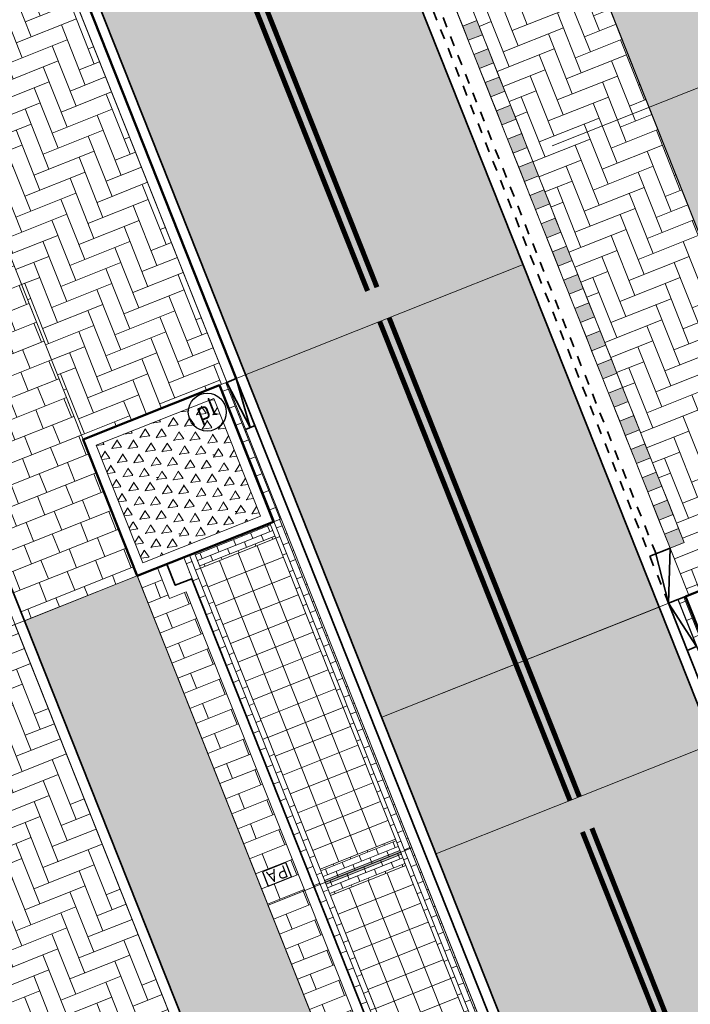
# Model space of a CAD drawing. Header units: metres. Extents: x 196674 to 197628, y 355499 to 356232.
# Tile 159 of 209: x 196775 to 196788, y 356041 to 356061. Entities that reach past the tile are written whole.
import ezdxf
from ezdxf.enums import TextEntityAlignment as Align

# ---------------------------------------------------------------- set-up
doc = ezdxf.new("R2010")
doc.units = ezdxf.units.M
doc.set_wipeout_variables(frame=1)
doc.linetypes.add('VH-BUSHALTEBAND-SO', pattern=[4, 2, -2])
doc.linetypes.add('VW-11_STREEP', pattern=[2, 1, -1])
doc.layers.get('0').update_dxf_attribs({"lineweight": 25})
doc.layers.get('Defpoints').update_dxf_attribs({"color": 231, "lineweight": 18})
for name, color, linetype, lineweight in [('N-WE-IE-MEUBILAIR-S-200', 7, 'Continuous', 25), ('N-WE-IE-MEUBILAIR_WEGMEUBILAIR_PARKEERAUTOMAAT-S-200', 7, 'Continuous', 25), ('N-WE-VH-KANTOPSLUITING_ACHTERKANTBAND-G', 50, 'Continuous', 18), ('N-WE-VH-MATERIAALGRENS-G', 7, 'Continuous', 13), ('N-WE-VH-OPENVERHARDING_TEGEL_400x400_PARKEERVAKKEN-A', 252, 'Continuous', 5)]:
    doc.layers.add(name, color=color, linetype=linetype, lineweight=lineweight)
for name, color, linetype, lineweight, true_color in [('N-WE-MARKERING_BUSHALTE_ZWART-WIT-S', 7, 'Continuous', 18, 0xffffff), ('N-WE-VH-GESLOTENVERHARDING_ASFALT_RIJBAAN-V', 7, 'Continuous', 5, 0xd6d6d6), ('N-WE-VH-GOOT-TEGEL_200x200-G', 7, 'Continuous', 35, 0x00a5a5), ('N-WE-VH-HALFVERHARDING_GEBONDEN_SPLIT-A', 7, 'Continuous', 5, 0xaab7a9), ('N-WE-VH-KANTOPSLUITING_BUSHALTEBAND-G', 30, 'VH-BUSHALTEBAND-SO', 35, 0xff7f00), ('N-WE-VH-KANTOPSLUITING_GELEIDEBAND_50 200-G', 1, 'Continuous', 35, 0xff0000), ('N-WE-VH-KANTOPSLUITING_OPSLUITBAND_200X250-G', 7, 'Continuous', 50, 0x0029a5), ('N-WE-VH-KANTOPSLUITING_VERLAGINGSBAND_GELEIDEBAND_50 200-G', 1, 'Continuous', 35, 0xff0000), ('N-WE-VH-KANTOPSLUITING_VERLOOPBAND_BUSHALTEBAND_TROTTOIRBAND_180 200-G', 30, 'VH-BUSHALTEBAND-SO', 35, 0xff7f00), ('N-WE-VH-KANTOPSLUITING_VERLOOPBAND_GELEIDEBAND_50 200_TROTTOIRBAND_180 200-G', 1, 'Continuous', 35, 0xff0000), ('N-WE-VH-OPENVERHARDING_STRAATBAKSTEEN_PARKEERVAK-V', 7, 'Continuous', 5, 0xffffff), ('N-WE-VH-OPENVERHARDING_STRAATBAKSTEEN_ROOD_ELLEBOOG_LINGE-A', 7, 'Continuous', 5, 0xdaaea0), ('N-WE-VH-OPENVERHARDING_STRAATBAKSTEEN_ROOD_ELLEBOOG_LINGE-INRITTEN-TUSSEN-RIJBAAN-FIETSPAD-A', 7, 'Continuous', 5, 0xdaaea0), ('N-WE-VH-OPENVERHARDING_STRAATBAKSTEEN_ROOD_HALFSTEENS-LINGE-A', 7, 'Continuous', 5, 0xdaaea0), ('N-WE-VH-OPENVERHARDING_STRAATBAKSTEEN_ROOD_STREKKEN-LINGE-A', 7, 'Continuous', 5, 0xdaaea0), ('N-WE-VH-OPENVERHARDING_TEGEL_200x300_FIETSPAD_ROOD-A', 7, 'Continuous', 5, 0xe04d68), ('N-WE-VW-MARKERING_LANGS_STREEP_11_010-G', 7, 'VW-11_STREEP', 13, 0xffffff), ('N-WE-VW-MARKERING_LANGS_STREEP_DOORGETROKKEN_010-G', 7, 'Continuous', 13, 0xffffff)]:
    doc.layers.add(name, color=color, linetype=linetype, lineweight=lineweight, true_color=true_color)
doc.layers.add('N-WE-VH-HULPLIJN-G', color=40, linetype='Continuous', lineweight=5, plot=False)
doc.styles.add('NLCS-ISO', font='NLCS-ISO.ttf')
pattern_1 = [(21.67232329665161, (0, 0), (-0.1477191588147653, 0.3717244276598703), []), (111.6723232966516, (0, 0), (-0.5575866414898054, -0.2215787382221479), [0.4, -0.4]), (111.6723232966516, (0.3717244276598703, 0.1477191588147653), (-0.5575866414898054, -0.2215787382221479), [-0.4, 0.4])]

# ---------------------------------------------------------------- blocks, each defined once
blk = doc.blocks.new('Boomplantvak 2900x2900')
at = {"layer": 'N-WE-VH-HALFVERHARDING_GEBONDEN_SPLIT-A'}
h = blk.add_hatch(dxfattribs=at)
h.set_pattern_fill('AVH-GRAVEL-SO', color=251, scale=0.3, pattern_type=2)
h.set_pattern_definition([(255.963757, (0.768, 1.164), (1.562108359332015e-08, -1.200000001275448), [0.197909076, -4.74981768]), (127.568592, (0.888, 1.008), (-8.399999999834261, 10.80000000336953), [0.196814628, -19.484648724]), (12.094757, (0.72, 0.972), (10.79999999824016, 2.399999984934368), [0.171813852, -17.00957142]), (255.963757, (1.068, 1.164), (1.562108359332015e-08, -1.200000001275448), [0.197909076, -4.74981768]), (127.568592, (1.188, 1.008), (-8.399999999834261, 10.80000000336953), [0.196814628, -19.484648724]), (12.094757, (1.02, 0.972), (10.79999999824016, 2.399999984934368), [0.171813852, -17.00957142]), (12.094757, (0.42, 0.972), (10.79999999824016, 2.399999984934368), [0.171813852, -17.00957142]), (127.568592, (0.588, 1.008), (-8.399999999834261, 10.80000000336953), [0.196814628, -19.484648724]), (255.963757, (0.468, 1.164), (1.562108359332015e-08, -1.200000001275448), [0.197909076, -4.74981768]), (255.963757, (0.168, 1.164), (1.562108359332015e-08, -1.200000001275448), [0.197909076, -4.74981768]), (127.568592, (0.288, 1.008), (-8.399999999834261, 10.80000000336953), [0.196814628, -19.484648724]), (12.094757, (0.12, 0.972), (10.79999999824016, 2.399999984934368), [0.171813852, -17.00957142]), (12.094757, (0, 0.672), (10.79999999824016, 2.399999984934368), [0.171813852, -17.00957142]), (127.568592, (0.168, 0.708), (-8.399999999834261, 10.80000000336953), [0.196814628, -19.484648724]), (255.963757, (0.048, 0.864), (1.562108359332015e-08, -1.200000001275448), [0.197909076, -4.74981768]), (255.963757, (0.348, 0.864), (1.562108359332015e-08, -1.200000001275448), [0.197909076, -4.74981768]), (127.568592, (0.468, 0.708), (-8.399999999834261, 10.80000000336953), [0.196814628, -19.484648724]), (12.094757, (0.3, 0.672), (10.79999999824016, 2.399999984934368), [0.171813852, -17.00957142]), (12.094757, (0.8999999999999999, 0.672), (10.79999999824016, 2.399999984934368), [0.171813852, -17.00957142]), (127.568592, (1.068, 0.708), (-8.399999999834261, 10.80000000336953), [0.196814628, -19.484648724]), (255.963757, (0.948, 0.864), (1.562108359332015e-08, -1.200000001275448), [0.197909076, -4.74981768]), (12.094757, (0.6, 0.672), (10.79999999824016, 2.399999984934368), [0.171813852, -17.00957142]), (127.568592, (0.768, 0.708), (-8.399999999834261, 10.80000000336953), [0.196814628, -19.484648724]), (255.963757, (0.648, 0.864), (1.562108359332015e-08, -1.200000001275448), [0.197909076, -4.74981768]), (12.094757, (0.12, 0.372), (10.79999999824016, 2.399999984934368), [0.171813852, -17.00957142]), (127.568592, (0.288, 0.408), (-8.399999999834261, 10.80000000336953), [0.196814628, -19.484648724]), (255.963757, (0.168, 0.564), (1.562108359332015e-08, -1.200000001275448), [0.197909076, -4.74981768]), (255.963757, (0.468, 0.564), (1.562108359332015e-08, -1.200000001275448), [0.197909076, -4.74981768]), (127.568592, (0.588, 0.408), (-8.399999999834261, 10.80000000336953), [0.196814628, -19.484648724]), (12.094757, (0.42, 0.372), (10.79999999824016, 2.399999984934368), [0.171813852, -17.00957142]), (12.094757, (1.02, 0.372), (10.79999999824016, 2.399999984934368), [0.171813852, -17.00957142]), (127.568592, (1.188, 0.408), (-8.399999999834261, 10.80000000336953), [0.196814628, -19.484648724]), (255.963757, (1.068, 0.564), (1.562108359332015e-08, -1.200000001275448), [0.197909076, -4.74981768]), (12.094757, (0.72, 0.372), (10.79999999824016, 2.399999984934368), [0.171813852, -17.00957142]), (127.568592, (0.888, 0.408), (-8.399999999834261, 10.80000000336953), [0.196814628, -19.484648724]), (255.963757, (0.768, 0.564), (1.562108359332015e-08, -1.200000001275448), [0.197909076, -4.74981768]), (255.963757, (0.648, 0.264), (1.562108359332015e-08, -1.200000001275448), [0.197909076, -4.74981768]), (127.568592, (0.768, 0.108), (-8.399999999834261, 10.80000000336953), [0.196814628, -19.484648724]), (12.094757, (0.6, 0.072), (10.79999999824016, 2.399999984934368), [0.171813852, -17.00957142]), (255.963757, (0.948, 0.264), (1.562108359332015e-08, -1.200000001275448), [0.197909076, -4.74981768]), (127.568592, (1.068, 0.108), (-8.399999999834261, 10.80000000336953), [0.196814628, -19.484648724]), (12.094757, (0.8999999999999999, 0.072), (10.79999999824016, 2.399999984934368), [0.171813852, -17.00957142]), (12.094757, (0.3, 0.072), (10.79999999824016, 2.399999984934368), [0.171813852, -17.00957142]), (127.568592, (0.468, 0.108), (-8.399999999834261, 10.80000000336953), [0.196814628, -19.484648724]), (255.963757, (0.348, 0.264), (1.562108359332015e-08, -1.200000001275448), [0.197909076, -4.74981768]), (255.963757, (0.048, 0.264), (1.562108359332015e-08, -1.200000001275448), [0.197909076, -4.74981768]), (127.568592, (0.168, 0.108), (-8.399999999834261, 10.80000000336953), [0.196814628, -19.484648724]), (12.094757, (0, 0.072), (10.79999999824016, 2.399999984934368), [0.171813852, -17.00957142]), (63.434949, (0.31199946, 1.139999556), (-1.073312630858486, 0.536656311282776), [5.039999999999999e-07, -1.199999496]), (0, (0.216, 1.14), (0, 1.2), [0, -1.2]), (63.434949, (0.31199946, 1.139999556), (-1.073312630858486, 0.536656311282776), [5.039999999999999e-07, -1.199999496]), (0, (0.216, 1.14), (0, 1.2), [0, -1.2])])
h.paths.add_polyline_path([(0.2000000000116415, -0.2000000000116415), (2.699999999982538, -0.2000000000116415), (2.699999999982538, -2.700000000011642), (0.2000000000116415, -2.700000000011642)])
at = {"layer": 'N-WE-VH-OPENVERHARDING_STRAATBAKSTEEN_ROOD_STREKKEN-LINGE-A', "true_color": 0xb05e45}
h = blk.add_hatch(dxfattribs=at)
h.set_pattern_fill('AVH-BSS_LINGEFORMAAT_HALFST', color=25, scale=1.5, angle=90, pattern_type=2)
h.set_pattern_definition([(90, (-1.469576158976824e-17, -2.980000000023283), (-0.18, 0.36), [0.12, -0.12]), (180, (-1.469576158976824e-17, -2.980000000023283), (-1.469576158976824e-17, -0.12), [])])
h.paths.add_polyline_path([(2.899999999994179, -3.060000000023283), (2.899999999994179, -2.900000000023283), (0, -2.900000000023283), (0, -3.060000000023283)])
at = {"layer": 'N-WE-VH-KANTOPSLUITING_ACHTERKANTBAND-G', "ltscale": 0.2, "flags": 128}
blk.add_lwpolyline([(0.2000000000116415, -0.2000000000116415), (2.699999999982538, -0.2000000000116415), (2.699999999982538, -2.700000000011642), (0.2000000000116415, -2.700000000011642)], close=True, dxfattribs=at)
at = {"layer": 'N-WE-VH-KANTOPSLUITING_OPSLUITBAND_200X250-G', "ltscale": 0.1, "flags": 128}
blk.add_lwpolyline([(0, 0), (2.899999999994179, 0), (2.899999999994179, -2.900000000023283), (0, -2.900000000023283)], close=True, dxfattribs=at)
at = {"layer": 'N-WE-VH-MATERIAALGRENS-G', "ltscale": 0.2, "flags": 128}
blk.add_lwpolyline([(2.899999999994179, -2.900000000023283), (2.899999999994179, -3.060000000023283), (-2.939152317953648e-17, -3.060000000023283), (0, -2.900000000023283)], dxfattribs=at)
blk = doc.blocks.new('*U121')
h = blk.add_hatch(color=253)
h.dxf.hatch_style = 1
h.paths.add_polyline_path([(0.1107892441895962, -0.278793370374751), (0.2215784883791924, -0.5575867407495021), (0.5003718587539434, -0.4467974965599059), (0.3895826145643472, -0.1680041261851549)])
h = blk.add_hatch(color=253)
h.dxf.hatch_style = 1
h.paths.add_polyline_path([(0.3323677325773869, -0.8363801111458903), (0.4431569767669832, -1.115173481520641), (0.7219503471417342, -1.004384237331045), (0.611161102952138, -0.725590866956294)])
h = blk.add_hatch(color=253)
h.dxf.hatch_style = 1
h.paths.add_polyline_path([(0.5539462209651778, -1.39396685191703), (0.6647354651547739, -1.672760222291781), (0.943528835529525, -1.561970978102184), (0.8327395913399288, -1.283177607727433)])
h = blk.add_hatch(color=253)
h.dxf.hatch_style = 1
h.paths.add_polyline_path([(0.7755247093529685, -1.951553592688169), (0.8863139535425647, -2.23034696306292), (1.165107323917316, -2.119557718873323), (1.05431807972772, -1.840764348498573)])
h = blk.add_hatch(color=253)
h.dxf.hatch_style = 1
h.paths.add_polyline_path([(0.9971031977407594, -2.509140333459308), (1.107892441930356, -2.787933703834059), (1.386685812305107, -2.677144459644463), (1.27589656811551, -2.398351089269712)])
h = blk.add_hatch(color=253)
h.dxf.hatch_style = 1
h.paths.add_polyline_path([(1.21868168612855, -3.066727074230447), (1.329470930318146, -3.345520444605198), (1.608264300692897, -3.234731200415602), (1.497475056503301, -2.955937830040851)])
h = blk.add_hatch(color=253)
h.dxf.hatch_style = 1
h.paths.add_polyline_path([(1.440260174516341, -3.624313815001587), (1.551049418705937, -3.903107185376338), (1.829842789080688, -3.792317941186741), (1.719053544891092, -3.51352457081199)])
h = blk.add_hatch(color=253)
h.dxf.hatch_style = 1
h.paths.add_polyline_path([(1.661838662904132, -4.181900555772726), (1.772627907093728, -4.460693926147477), (2.051421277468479, -4.349904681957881), (1.940632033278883, -4.07111131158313)])
h = blk.add_hatch(color=253)
h.dxf.hatch_style = 1
h.paths.add_polyline_path([(1.883417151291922, -4.739487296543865), (1.994206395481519, -5.018280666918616), (2.27299976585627, -4.90749142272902), (2.162210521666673, -4.628698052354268)])
h = blk.add_hatch(color=253)
h.dxf.hatch_style = 1
h.paths.add_polyline_path([(2.104995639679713, -5.297074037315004), (2.215784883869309, -5.575867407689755), (2.49457825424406, -5.465078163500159), (2.383789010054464, -5.186284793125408)])
h = blk.add_hatch(color=253)
h.dxf.hatch_style = 1
h.paths.add_polyline_path([(2.326574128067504, -5.854660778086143), (2.4373633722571, -6.133454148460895), (2.716156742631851, -6.022664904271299), (2.605367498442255, -5.743871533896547)])
h = blk.add_hatch(color=253)
h.dxf.hatch_style = 1
h.paths.add_polyline_path([(2.548152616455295, -6.412247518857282), (2.658941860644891, -6.691040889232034), (2.937735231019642, -6.580251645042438), (2.826945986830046, -6.301458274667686)])
h = blk.add_hatch(color=253)
h.dxf.hatch_style = 1
h.paths.add_polyline_path([(2.769731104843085, -6.969834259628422), (2.880520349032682, -7.248627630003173), (3.159313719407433, -7.137838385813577), (3.048524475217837, -6.859045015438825)])
h = blk.add_hatch(color=253)
h.dxf.hatch_style = 1
h.paths.add_polyline_path([(2.991309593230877, -7.527421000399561), (3.102098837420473, -7.806214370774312), (3.380892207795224, -7.695425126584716), (3.270102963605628, -7.416631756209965)])
h = blk.add_hatch(color=253)
h.dxf.hatch_style = 1
h.paths.add_polyline_path([(3.212888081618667, -8.0850077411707), (3.323677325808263, -8.363801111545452), (3.602470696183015, -8.253011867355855), (3.491681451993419, -7.974218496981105)])
h = blk.add_hatch(color=253)
h.dxf.hatch_style = 1
h.paths.add_polyline_path([(3.434466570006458, -8.64259448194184), (3.545255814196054, -8.92138785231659), (3.824049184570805, -8.810598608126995), (3.713259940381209, -8.531805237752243)])
h = blk.add_hatch(color=253)
h.dxf.hatch_style = 1
h.paths.add_polyline_path([(3.656045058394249, -9.20018122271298), (3.766834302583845, -9.47897459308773), (4.045627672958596, -9.368185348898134), (3.934838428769, -9.089391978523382)])
h = blk.add_hatch(color=253)
h.dxf.hatch_style = 1
h.paths.add_polyline_path([(3.877623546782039, -9.757767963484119), (3.988412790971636, -10.03656133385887), (4.267206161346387, -9.925772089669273), (4.156416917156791, -9.646978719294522)])
h = blk.add_hatch(color=253)
h.dxf.hatch_style = 1
h.paths.add_polyline_path([(4.099202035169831, -10.31535470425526), (4.209991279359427, -10.59414807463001), (4.488784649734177, -10.48335883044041), (4.377995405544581, -10.20456546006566)])
h = blk.add_hatch(color=253)
h.dxf.hatch_style = 1
h.paths.add_polyline_path([(4.320780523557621, -10.8729414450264), (4.431569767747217, -11.15173481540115), (4.710363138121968, -11.04094557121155), (4.599573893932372, -10.7621522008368)])
at = {"flags": 128}
for points in [[(0, 0), (0.278793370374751, 0.1107892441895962)], [(0.278793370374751, 0.1107892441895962), (0.3895826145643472, -0.1680041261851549), (0.1107892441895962, -0.278793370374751), (0, 0)], [(0.3895826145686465, -0.1680041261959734), (0.5003718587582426, -0.4467974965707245), (0.2215784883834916, -0.5575867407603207), (0.1107892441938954, -0.2787933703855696)], [(0.5003718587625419, -0.4467974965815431), (0.611161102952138, -0.725590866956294), (0.3323677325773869, -0.8363801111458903), (0.2215784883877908, -0.5575867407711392)], [(0.6111611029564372, -0.7255908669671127), (0.7219503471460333, -1.004384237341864), (0.4431569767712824, -1.11517348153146), (0.3323677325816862, -0.8363801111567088)], [(0.7219503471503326, -1.004384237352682), (0.8327395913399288, -1.283177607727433), (0.5539462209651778, -1.39396685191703), (0.4431569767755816, -1.115173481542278)], [(0.832739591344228, -1.283177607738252), (0.9435288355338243, -1.561970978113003), (0.6647354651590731, -1.672760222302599), (0.553946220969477, -1.393966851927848)], [(0.9435288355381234, -1.561970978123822), (1.05431807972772, -1.840764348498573), (0.7755247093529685, -1.951553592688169), (0.6647354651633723, -1.672760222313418)], [(1.054318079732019, -1.840764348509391), (1.165107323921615, -2.119557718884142), (0.886313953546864, -2.230346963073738), (0.7755247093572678, -1.951553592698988)], [(1.165107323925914, -2.119557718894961), (1.27589656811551, -2.398351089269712), (0.9971031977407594, -2.509140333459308), (0.8863139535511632, -2.230346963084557)], [(1.27589656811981, -2.39835108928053), (1.386685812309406, -2.677144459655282), (1.107892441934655, -2.787933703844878), (0.9971031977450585, -2.509140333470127)], [(1.386685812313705, -2.6771444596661), (1.497475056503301, -2.955937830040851), (1.21868168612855, -3.066727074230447), (1.107892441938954, -2.787933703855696)], [(1.4974750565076, -2.95593783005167), (1.608264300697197, -3.234731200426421), (1.329470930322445, -3.345520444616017), (1.218681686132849, -3.066727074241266)], [(1.608264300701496, -3.234731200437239), (1.719053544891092, -3.51352457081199), (1.440260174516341, -3.624313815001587), (1.329470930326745, -3.345520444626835)], [(1.719053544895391, -3.513524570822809), (1.829842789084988, -3.79231794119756), (1.551049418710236, -3.903107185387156), (1.44026017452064, -3.624313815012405)], [(1.829842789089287, -3.792317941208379), (1.940632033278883, -4.07111131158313), (1.661838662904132, -4.181900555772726), (1.551049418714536, -3.903107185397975)], [(1.940632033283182, -4.071111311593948), (2.051421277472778, -4.349904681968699), (1.772627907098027, -4.460693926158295), (1.661838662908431, -4.181900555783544)], [(2.051421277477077, -4.349904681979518), (2.162210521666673, -4.628698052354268), (1.883417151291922, -4.739487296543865), (1.772627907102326, -4.460693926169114)], [(2.162210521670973, -4.628698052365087), (2.272999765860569, -4.907491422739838), (1.994206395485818, -5.018280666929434), (1.883417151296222, -4.739487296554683)], [(2.272999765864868, -4.907491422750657), (2.383789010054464, -5.186284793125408), (2.104995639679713, -5.297074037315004), (1.994206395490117, -5.018280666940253)], [(2.383789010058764, -5.186284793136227), (2.49457825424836, -5.465078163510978), (2.215784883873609, -5.575867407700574), (2.104995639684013, -5.297074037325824)], [(2.494578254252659, -5.465078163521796), (2.605367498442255, -5.743871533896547), (2.326574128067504, -5.854660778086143), (2.215784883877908, -5.575867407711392)], [(2.605367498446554, -5.743871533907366), (2.716156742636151, -6.022664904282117), (2.437363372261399, -6.133454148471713), (2.326574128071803, -5.854660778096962)], [(2.71615674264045, -6.022664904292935), (2.826945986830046, -6.301458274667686), (2.548152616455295, -6.412247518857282), (2.437363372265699, -6.133454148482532)], [(2.826945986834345, -6.301458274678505), (2.937735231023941, -6.580251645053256), (2.65894186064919, -6.691040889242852), (2.548152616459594, -6.412247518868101)], [(2.937735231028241, -6.580251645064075), (3.048524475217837, -6.859045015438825), (2.769731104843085, -6.969834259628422), (2.658941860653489, -6.691040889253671)], [(3.048524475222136, -6.859045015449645), (3.159313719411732, -7.137838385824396), (2.880520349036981, -7.248627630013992), (2.769731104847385, -6.969834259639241)], [(3.159313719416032, -7.137838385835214), (3.270102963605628, -7.416631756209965), (2.991309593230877, -7.527421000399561), (2.880520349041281, -7.24862763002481)], [(3.270102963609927, -7.416631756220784), (3.380892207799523, -7.695425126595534), (3.102098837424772, -7.80621437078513), (2.991309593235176, -7.52742100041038)], [(3.380892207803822, -7.695425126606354), (3.491681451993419, -7.974218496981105), (3.212888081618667, -8.0850077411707), (3.102098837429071, -7.80621437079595)], [(3.491681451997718, -7.974218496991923), (3.602470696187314, -8.253011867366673), (3.323677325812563, -8.36380111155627), (3.212888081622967, -8.085007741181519)], [(3.602470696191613, -8.253011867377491), (3.713259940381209, -8.531805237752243), (3.434466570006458, -8.64259448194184), (3.323677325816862, -8.363801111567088)], [(3.713259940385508, -8.531805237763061), (3.824049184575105, -8.810598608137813), (3.545255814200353, -8.92138785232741), (3.434466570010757, -8.642594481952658)], [(3.824049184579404, -8.81059860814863), (3.934838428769, -9.089391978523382), (3.656045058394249, -9.20018122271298), (3.545255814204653, -8.921387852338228)], [(3.9348384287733, -9.089391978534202), (4.045627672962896, -9.368185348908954), (3.766834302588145, -9.47897459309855), (3.656045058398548, -9.2001812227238)], [(4.045627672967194, -9.36818534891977), (4.156416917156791, -9.646978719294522), (3.877623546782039, -9.757767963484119), (3.766834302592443, -9.478974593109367)], [(4.15641691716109, -9.64697871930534), (4.267206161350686, -9.925772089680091), (3.988412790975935, -10.03656133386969), (3.877623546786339, -9.757767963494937)], [(4.267206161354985, -9.92577208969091), (4.377995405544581, -10.20456546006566), (4.099202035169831, -10.31535470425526), (3.988412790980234, -10.03656133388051)], [(4.37799540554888, -10.20456546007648), (4.488784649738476, -10.48335883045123), (4.209991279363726, -10.59414807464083), (4.099202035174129, -10.31535470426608)], [(4.488784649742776, -10.48335883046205), (4.599573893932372, -10.7621522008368), (4.320780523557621, -10.8729414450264), (4.209991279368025, -10.59414807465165)], [(4.599573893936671, -10.76215220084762), (4.710363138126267, -11.04094557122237), (4.431569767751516, -11.15173481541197), (4.32078052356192, -10.87294144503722)]]:
    blk.add_lwpolyline(points, dxfattribs=at)
blk = doc.blocks.new('Verloopband')
at = {"flags": 128}
blk.add_lwpolyline([(-0.2763672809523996, 0.9662406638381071), (0, 0), (-0.4622285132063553, 0.8923814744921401)], close=True, dxfattribs=at)
blk = doc.blocks.new('SIE-WEG_PARKEERAUTOMAAT-SO')
blk.add_wipeout([(-0.25, 0.15000000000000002), (0.25, 0.15000000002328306), (0.25, -0.15000000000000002), (-0.25, -0.15000000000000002)])
at = {"flags": 128}
blk.add_lwpolyline([(-0.25, -0.15), (0.25, -0.15), (0.25, 0.15), (-0.25, 0.15)], close=True, dxfattribs=at)
at = {"style": 'NLCS-ISO'}
blk.add_text('PA', height=0.25, dxfattribs=at).set_placement((0, 0), align=Align.MIDDLE_CENTER)
blk = doc.blocks.new('SIE-MEUBILAIR_PAAL_POLLER-SO')
blk.add_circle((0, 0), 0.75)
at = {"style": 'NLCS-ISO'}
blk.add_text('pl', height=0.75, dxfattribs=at).set_placement((5.684341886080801e-14, 0.1291188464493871), align=Align.MIDDLE_CENTER)

msp = doc.modelspace()

# ---------------------------------------------------------------- hatches: boundary and pattern name
at = {"layer": 'N-WE-VH-GESLOTENVERHARDING_ASFALT_RIJBAAN-V'}
h = msp.add_hatch(color=256, dxfattribs=at)
h.dxf.hatch_style = 1
h.paths.add_polyline_path([(196768.8057407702, 356095.6758143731), (196763.3225944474, 356093.4968757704), (196781.906141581, 356046.73274255), (196787.3892659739, 356048.9116752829), (196782.2191011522, 356061.9220328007)])
h = msp.add_hatch(color=256, dxfattribs=at)
h.dxf.hatch_style = 1
h.paths.add_polyline_path([(196787.3892659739, 356048.9116752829), (196781.906141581, 356046.73274255), (196806.1984602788, 355985.602904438), (196807.591634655, 355982.0970833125), (196813.0747300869, 355984.2760045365)])
at = {"layer": 'N-WE-VH-OPENVERHARDING_STRAATBAKSTEEN_PARKEERVAK-V'}
h = msp.add_hatch(color=256, dxfattribs=at)
h.dxf.hatch_style = 1
h.paths.add_polyline_path([(196780.8062075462, 356043.4350819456), (196782.2931052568, 356044.0259585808), (196782.2635614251, 356044.1003034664), (196780.7766637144, 356043.5094268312)])
at = {"layer": 'N-WE-VH-OPENVERHARDING_STRAATBAKSTEEN_ROOD_ELLEBOOG_LINGE-A', "true_color": 0xb05e45}
h = msp.add_hatch(dxfattribs=at)
h.set_pattern_fill('AVH-ROO_BSS_LINGEFRMT_ELLEBOOG', color=25, scale=4, angle=201.6723232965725, pattern_type=2)
h.set_pattern_definition([(201.6723232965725, (196753.6511661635, 356089.3677123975), (-0.1792042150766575, -0.4155548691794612), [1.28, -0.64]), (111.6723232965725, (196754.0056921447, 356088.4755737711), (-0.1792042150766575, -0.4155548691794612), [1.28, -0.64])])
h.paths.add_polyline_path([(196785.4344746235, 356063.1997862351), (196782.8045672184, 356062.1546902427), (196783.1738647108, 356061.2253789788), (196783.4526580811, 356061.3361682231), (196787.8842278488, 356050.1844334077), (196787.6073279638, 356050.0743966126), (196787.9747319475, 356049.144332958), (196790.6046451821, 356050.189431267)])
h = msp.add_hatch(dxfattribs=at)
h.set_pattern_fill('AVH-ROO_BSS_LINGEFRMT_ELLEBOOG', color=25, scale=4, angle=21.67232329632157, pattern_type=2)
h.set_pattern_definition([(21.67232329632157, (196790.8081201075, 356004.5081832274), (0.1792042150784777, 0.4155548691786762), [1.28, -0.64]), (291.6723232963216, (196790.4535941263, 356005.4003218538), (0.1792042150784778, 0.4155548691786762), [1.28, -0.64])])
h.paths.add_polyline_path([(196774.6563820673, 356048.566713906), (196771.1315418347, 356047.1659815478), (196772.393, 356044.211), (196774.582, 356038.938), (196775.693, 356036.261), (196775.282, 356036.07), (196775.541, 356035.392), (196776.233, 356034.968), (196776.907, 356033.381), (196776.712, 356032.625), (196777.999, 356029.529), (196777.911, 356029.468), (196777.983, 356029.259), (196778.942, 356028.11), (196779.045, 356026.563), (196779.139, 356026.354), (196779.207, 356026.406), (196779.231, 356026.35), (196779.388, 356025.987), (196779.331, 356025.945), (196779.956, 356024.273), (196780.359, 356024.432), (196780.446, 356024.311), (196783.7703576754, 356025.6320628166)])
at = {"layer": 'N-WE-VH-OPENVERHARDING_STRAATBAKSTEEN_ROOD_ELLEBOOG_LINGE-INRITTEN-TUSSEN-RIJBAAN-FIETSPAD-A', "true_color": 0xb05e45}
h = msp.add_hatch(dxfattribs=at)
h.set_pattern_fill('AVH-ROO_BSS_LINGEFRMT_ELLEBOOG', color=25, scale=4, angle=21.67232329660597, pattern_type=2)
h.set_pattern_definition([(21.67232329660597, (0, 0), (0.179204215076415, 0.4155548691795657), [1.28, -0.6399999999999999]), (291.672323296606, (-0.3545259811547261, 0.892138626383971), (0.179204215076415, 0.4155548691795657), [1.28, -0.64])])
h.paths.add_polyline_path([(196775.2189460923, 356062.4774430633), (196773.1001168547, 356061.635443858), (196772.3752567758, 356061.3473850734), (196776.0016269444, 356052.2218905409), (196778.6967817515, 356053.2927885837), (196778.8453646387, 356053.3518267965)])
at = {"layer": 'N-WE-VH-OPENVERHARDING_STRAATBAKSTEEN_ROOD_HALFSTEENS-LINGE-A', "true_color": 0xb05e45}
h = msp.add_hatch(dxfattribs=at)
h.set_pattern_fill('AVH-BSS_LINGEFORMAAT_HALFST', color=25, scale=4, angle=-68.32767670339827, pattern_type=2)
h.set_pattern_definition([(291.6723232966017, (0, 0.9800000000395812), (0.8005952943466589, -0.714875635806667), [0.32, -0.32]), (21.67232329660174, (0, 0.9800000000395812), (-0.1181753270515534, 0.2973795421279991), [])])
h.paths.add_polyline_path([(196782.2427614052, 356036.51653347), (196782.9676240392, 356036.8045858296), (196780.3825387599, 356043.3097633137), (196779.6576761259, 356043.021710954)])
h.paths.add_polyline_path([(196777.7122524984, 356049.0815976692), (196777.4721946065, 356049.6856865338), (196777.0725908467, 356049.526888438), (196779.6576761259, 356043.0217109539), (196780.3825387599, 356043.3097633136), (196778.0375117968, 356049.2108516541)])
at = {"layer": 'N-WE-VH-OPENVERHARDING_STRAATBAKSTEEN_ROOD_STREKKEN-LINGE-A', "true_color": 0xb05e45}
h = msp.add_hatch(dxfattribs=at)
h.set_pattern_fill('AVH-BSS_LINGEFORMAAT_HALFST', color=25, scale=1.5, angle=21.67232329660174, pattern_type=2)
h.set_pattern_definition([(21.67232329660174, (0, 0.9800000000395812), (0.2680783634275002, 0.3002232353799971), [0.12, -0.12]), (111.6723232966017, (0, 0.9800000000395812), (-0.1115173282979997, -0.04431574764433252), [])])
h.paths.add_polyline_path([(196780.7914356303, 356043.4722543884), (196780.6880322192, 356043.7324614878), (196778.3245256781, 356049.6800523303), (196778.2063503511, 356049.9774318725), (196777.9833156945, 356049.8888003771), (196780.5684009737, 356043.3836228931)])
h.paths.add_polyline_path([(196783.3765209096, 356036.9670769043), (196783.2583455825, 356037.2644564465), (196780.8948390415, 356043.212047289), (196780.7914356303, 356043.4722543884), (196780.5684009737, 356043.3836228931), (196783.153486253, 356036.8784454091)])
h.paths.add_polyline_path([(196782.5013679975, 356044.1517625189), (196779.9162827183, 356050.656940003), (196779.6932480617, 356050.5683085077), (196779.8114233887, 356050.2709289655), (196782.1749299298, 356044.323338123), (196782.2783333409, 356044.0631310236)])
h.paths.add_polyline_path([(196785.0864532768, 356037.6465850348), (196782.5013679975, 356044.1517625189), (196782.2783333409, 356044.0631310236), (196782.3817367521, 356043.8029239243), (196784.7452432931, 356037.8553330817), (196784.8634186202, 356037.5579535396)])
h = msp.add_hatch(dxfattribs=at)
h.set_pattern_fill('AVH-BSS_LINGEFORMAAT_HALFST', color=25, scale=1.5, angle=-68.32767670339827, pattern_type=2)
h.set_pattern_definition([(291.6723232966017, (0, 1.220000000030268), (0.3002232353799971, -0.2680783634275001), [0.12, -0.12]), (21.67232329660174, (0, 1.220000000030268), (-0.04431574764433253, 0.1115173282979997), [])])
h.paths.add_polyline_path([(196779.8114233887, 356050.2709289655), (196779.6932480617, 356050.5683085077), (196778.2063503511, 356049.9774318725), (196778.3245256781, 356049.6800523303)])
h.paths.add_polyline_path([(196782.2783333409, 356044.0631310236), (196782.1749299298, 356044.323338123), (196780.6880322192, 356043.7324614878), (196780.7914356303, 356043.4722543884)])
h.paths.add_polyline_path([(196782.3817367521, 356043.8029239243), (196782.2783333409, 356044.0631310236), (196780.7914356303, 356043.4722543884), (196780.8948390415, 356043.212047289)])
h.paths.add_polyline_path([(196784.8634186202, 356037.5579535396), (196784.7452432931, 356037.8553330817), (196783.2583455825, 356037.2644564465), (196783.3765209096, 356036.9670769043)])
at = {"layer": 'N-WE-VH-OPENVERHARDING_TEGEL_200x300_FIETSPAD_ROOD-A'}
h = msp.add_hatch(dxfattribs=at)
h.set_pattern_fill('AVH-TEGEL_200X300_HALFST', color=256, scale=2, angle=21.67232329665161, pattern_type=2)
h.set_pattern_definition(pattern_1)
h.paths.add_polyline_path([(196774.7787369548, 356098.1376915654), (196771.9965484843, 356097.0153416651), (196790.6046451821, 356050.189431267), (196793.3925783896, 356051.2973249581), (196788.222407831, 356064.3076799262)])
h = msp.add_hatch(dxfattribs=at)
h.set_pattern_fill('AVH-TEGEL_200X300_HALFST', color=256, scale=2, angle=21.67232329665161, pattern_type=2)
h.set_pattern_definition(pattern_1)
h.paths.add_polyline_path([(196760.1810376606, 356092.0332430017), (196757.950691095, 356091.146928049), (196774.8422442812, 356048.6405734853), (196777.0725908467, 356049.526888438), (196776.0016269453, 356052.2218905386)])
h = msp.add_hatch(dxfattribs=at)
h.set_pattern_fill('AVH-TEGEL_200X300_HALFST', color=256, scale=2, angle=21.67232329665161, pattern_type=2)
h.set_pattern_definition(pattern_1)
h.paths.add_polyline_path([(196783.3137253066, 356033.8215313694), (196777.0725908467, 356049.526888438), (196774.8422442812, 356048.6405734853), (196800.7526614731, 355983.4389092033), (196802.9830439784, 355984.3251337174), (196789.5548597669, 356018.1161743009), (196788.4838958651, 356020.8111764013)])
at = {"layer": 'N-WE-VH-OPENVERHARDING_TEGEL_400x400_PARKEERVAKKEN-A'}
h = msp.add_hatch(dxfattribs=at)
h.set_pattern_fill('AVH-TEGEL_400X400_BLOK', color=256, angle=-158.3276767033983, pattern_type=2)
h.set_pattern_definition([(201.6723232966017, (196778.3245256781, 356049.6800523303), (0.1477191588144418, -0.3717244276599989), []), (291.6723232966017, (196778.3245256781, 356049.6800523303), (0.3717244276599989, 0.1477191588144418), [])])
h.paths.add_polyline_path([(196780.6880322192, 356043.7324614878), (196778.3245256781, 356049.6800523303), (196779.8114233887, 356050.2709289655), (196782.1749299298, 356044.323338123)])
h = msp.add_hatch(dxfattribs=at)
h.set_pattern_fill('AVH-TEGEL_400X400_BLOK', color=256, angle=-158.3276767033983, pattern_type=2)
h.set_pattern_definition([(201.6723232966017, (196780.8948390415, 356043.212047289), (0.1477191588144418, -0.3717244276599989), []), (291.6723232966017, (196780.8948390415, 356043.212047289), (0.3717244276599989, 0.1477191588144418), [])])
h.paths.add_polyline_path([(196780.8948390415, 356043.212047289), (196783.2583455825, 356037.2644564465), (196784.7452432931, 356037.8553330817), (196782.3817367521, 356043.8029239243)])

# ---------------------------------------------------------------- linework, layer by layer
at = {"layer": 'Defpoints', "flags": 128}
for points in [[(196779.0310074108, 356053.426238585), (196784.6999980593, 356055.6790295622)], [(196788.6460542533, 356046.2905178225), (196782.9771054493, 356044.0377405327)]]:
    msp.add_lwpolyline(points, dxfattribs=at)
at = {"layer": 'N-WE-VH-GOOT-TEGEL_200x200-G', "ltscale": 0.2, "flags": 128}
for points in [[(196729.8003017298, 356135.6687012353, 0.4264052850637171), (196726.3700433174, 356132.5764725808, 0.3930046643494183), (196727.444880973, 356131.3456954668), (196728.2369685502, 356131.2630143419, -0.02198045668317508), (196732.2178667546, 356130.6696603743, -0.01454995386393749), (196734.8180308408, 356130.0854477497, -0.098608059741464), (196750.953620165, 356122.3568132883, -0.05440139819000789), (196758.2110194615, 356115.5691268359, -0.08316099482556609), (196766.0444789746, 356102.6243362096), (196782.2191011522, 356061.9220328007), (196787.3892658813, 356048.9116755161), (196813.7840376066, 355982.4910818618), (196815.0765787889, 355979.2384925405), (196820.2851337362, 355966.1315289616, 0.04938881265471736), (196823.4697300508, 355959.9686851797), (196827.8765721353, 355953.1781298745, -0.04584172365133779), (196830.4140622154, 355948.351642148, -0.003539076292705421), (196830.5726224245, 355947.9607223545), (196831.8929825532, 355944.6381329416), (196841.3562365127, 355920.8245485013), (196845.6845339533, 355909.9327054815, -0.04938916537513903), (196847.305022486, 355904.2878374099), (196848.7610979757, 355896.3248392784, 0.04938916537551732), (196850.6752320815, 355889.6570756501)], [(196725.7170592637, 356117.234662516, -0.2688880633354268), (196725.2587803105, 356119.3932215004, 0.00453733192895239), (196725.4140313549, 356119.8828110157, -0.3361303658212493), (196726.5902590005, 356120.7301274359, -0.0001599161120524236), (196726.5910263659, 356120.7301085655, -0.0003903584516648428), (196726.6147523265, 356120.7294989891, -0.01949587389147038), (196727.7971137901, 356120.6519976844, -0.02145946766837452), (196731.3785676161, 356120.1204057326, -0.005957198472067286), (196732.3636253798, 356119.9184881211, -0.1495155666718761), (196753.8973423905, 356107.8472117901, -0.06289233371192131), (196760.1904084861, 356099.3492565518), (196762.4494079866, 356095.3277041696, -0.03339897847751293), (196763.3225944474, 356093.4968757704), (196806.1984602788, 355985.602904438), (196822.2843167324, 355945.1240266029), (196826.309662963, 355934.9945380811), (196834.2309629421, 355915.0611677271), (196841.5430613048, 355896.6608085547), (196880.9310656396, 355797.5437848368, -0.02492249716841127)]]:
    msp.add_lwpolyline(points, format="xyb", dxfattribs=at)
at = {"layer": 'N-WE-VH-HULPLIJN-G', "flags": 128}
for points in [[(196774.7787369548, 356098.1376915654), (196771.9965484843, 356097.0153416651), (196790.6046451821, 356050.189431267), (196793.3925783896, 356051.2973249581), (196788.222407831, 356064.3076799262)], [(196768.8057407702, 356095.6758143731), (196763.3225944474, 356093.4968757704), (196781.906141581, 356046.73274255), (196787.3892659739, 356048.9116752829), (196782.2191011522, 356061.9220328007)], [(196760.1810376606, 356092.0332430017), (196757.950691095, 356091.146928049), (196774.8422442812, 356048.6405734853), (196777.0725908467, 356049.526888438), (196776.0016269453, 356052.2218905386)], [(196785.4344746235, 356063.1997862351), (196782.8045672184, 356062.1546902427), (196783.1738647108, 356061.2253789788), (196783.4526580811, 356061.3361682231), (196787.8842278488, 356050.1844334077), (196787.6073279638, 356050.0743966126), (196787.9747319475, 356049.144332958), (196790.6046451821, 356050.189431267)], [(196775.2189460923, 356062.4774430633), (196773.1001168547, 356061.635443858), (196772.3752567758, 356061.3473850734), (196776.0016269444, 356052.2218905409), (196778.6967817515, 356053.2927885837), (196778.8453646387, 356053.3518267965)], [(196783.3137253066, 356033.8215313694), (196777.0725908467, 356049.526888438), (196774.8422442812, 356048.6405734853), (196800.7526614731, 355983.4389092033), (196802.9830439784, 355984.3251337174), (196789.5548597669, 356018.1161743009), (196788.4838958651, 356020.8111764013)], [(196787.3892659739, 356048.9116752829), (196781.906141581, 356046.73274255), (196806.1984602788, 355985.602904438), (196807.591634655, 355982.0970833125), (196813.0747300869, 355984.2760045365)], [(196774.6563820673, 356048.566713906), (196771.1315418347, 356047.1659815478), (196772.393, 356044.211), (196774.582, 356038.938), (196775.693, 356036.261), (196775.282, 356036.07), (196775.541, 356035.392), (196776.233, 356034.968), (196776.907, 356033.381), (196776.712, 356032.625), (196777.999, 356029.529), (196777.911, 356029.468), (196777.983, 356029.259), (196778.942, 356028.11), (196779.045, 356026.563), (196779.139, 356026.354), (196779.207, 356026.406), (196779.231, 356026.35), (196779.388, 356025.987), (196779.331, 356025.945), (196779.956, 356024.273), (196780.359, 356024.432), (196780.446, 356024.311), (196783.7703576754, 356025.6320628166)], [(196780.8062075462, 356043.4350819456), (196782.2931052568, 356044.0259585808), (196782.2635614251, 356044.1003034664), (196780.7766637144, 356043.5094268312)]]:
    msp.add_lwpolyline(points, close=True, dxfattribs=at)
for points in [[(196785.2742999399, 356058.0248209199), (196790.162436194, 356059.9673119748)], [(196787.9096430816, 356049.1184673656), (196794.7717013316, 356051.8453730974)], [(196777.0725908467, 356049.526888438), (196770.0347153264, 356046.7301148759)], [(196787.9096430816, 356049.1184673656), (196781.906141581, 356046.73274255)], [(196782.5013679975, 356044.1517625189), (196779.6576761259, 356043.021710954)]]:
    msp.add_lwpolyline(points, dxfattribs=at)
at = {"layer": 'N-WE-VH-KANTOPSLUITING_ACHTERKANTBAND-G', "flags": 128}
msp.add_lwpolyline([(196801.6951311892, 355980.5256850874), (196757.4628411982, 356091.8329983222, 0.1891361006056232), (196737.6024081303, 356113.0617436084, 0.1165927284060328), (196730.9461400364, 356114.499230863)], format="xyb", dxfattribs=at)
for points in [[(196762.9508674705, 356093.3491630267), (196805.8267358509, 355985.4551852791)], [(196787.9747319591, 356049.1443329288), (196782.80456723, 356062.1546902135)], [(196779.9162827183, 356050.656940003), (196785.0864532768, 356037.6465850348)], [(196777.4722091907, 356049.6856498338), (196777.7122524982, 356049.0815976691), (196778.0375117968, 356049.2108516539), (196782.9676240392, 356036.8045858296)], [(196814.1557621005, 355982.638800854), (196787.7609903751, 356049.0593945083)]]:
    msp.add_lwpolyline(points, dxfattribs=at)
at = {"layer": 'N-WE-VH-KANTOPSLUITING_BUSHALTEBAND-G', "ltscale": 0.1, "flags": 128}
for points in [[(196787.5751281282, 356048.9855350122), (196782.4049633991, 356061.9958922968)], [(196787.3266408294, 356049.9628556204), (196782.8950713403, 356061.1145897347)]]:
    msp.add_lwpolyline(points, dxfattribs=at)
at = {"layer": 'N-WE-VH-KANTOPSLUITING_GELEIDEBAND_50 200-G', "ltscale": 0.2, "flags": 128}
msp.add_lwpolyline([(196800.752661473, 355983.4389092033), (196757.6487034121, 356091.9068579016, 0.1891361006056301), (196737.688469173, 356113.2422802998, 0.1165927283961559), (196730.9422515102, 356114.6991930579)], format="xyb", dxfattribs=at)
for points in [[(196779.0312268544, 356053.4256863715), (196792.5844390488, 356019.3200220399)], [(196777.6580714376, 356049.7595093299), (196777.8242553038, 356049.3413192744), (196778.149514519, 356049.4705732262), (196783.153486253, 356036.8784454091)], [(196788.6460908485, 356046.2905323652), (196787.5751281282, 356048.9855350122)]]:
    msp.add_lwpolyline(points, dxfattribs=at)
at = {"layer": 'N-WE-VH-KANTOPSLUITING_OPSLUITBAND_200X250-G', "ltscale": 0.1, "flags": 128}
msp.add_lwpolyline([(196775.7786497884, 356061.6259228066), (196779.0312268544, 356053.4256863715)], dxfattribs=at)
at = {"layer": 'N-WE-VH-KANTOPSLUITING_VERLAGINGSBAND_GELEIDEBAND_50 200-G', "ltscale": 0.2, "flags": 128}
msp.add_lwpolyline([(196779.2146620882, 356052.4225156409), (196779.4005243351, 356052.496375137)], dxfattribs=at)
at = {"layer": 'N-WE-VH-KANTOPSLUITING_VERLOOPBAND_BUSHALTEBAND_TROTTOIRBAND_180 200-G', "flags": 128}
for points in [[(196787.2047483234, 356049.914243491), (196787.605434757, 356050.0736434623), (196787.5751871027, 356048.985386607), (196787.9747319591, 356049.1443329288)], [(196787.3254998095, 356049.9624005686), (196787.5751871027, 356048.985386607)]]:
    msp.add_lwpolyline(points, dxfattribs=at)
at = {"layer": 'N-WE-VH-KANTOPSLUITING_VERLOOPBAND_GELEIDEBAND_50 200_TROTTOIRBAND_180 200-G', "flags": 128}
msp.add_lwpolyline([(196787.9444253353, 356048.0562234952), (196788.1302512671, 356048.130068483), (196787.5751871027, 356048.985386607), (196787.7609533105, 356049.0593797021)], dxfattribs=at)
at = {"layer": 'N-WE-VH-MATERIAALGRENS-G', "flags": 128}
msp.add_lwpolyline([(196815.2191743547, 355988.2487741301), (196769.9224582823, 356102.2346375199, 0.1438561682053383), (196751.8560703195, 356125.3214091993)], format="xyb", dxfattribs=at)
for points in [[(196760.1810376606, 356092.0332430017), (196874.7034878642, 355803.8458975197)], [(196777.0725908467, 356049.526888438), (196779.9162827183, 356050.656940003)], [(196779.8114233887, 356050.2709289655), (196779.6932480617, 356050.5683085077)], [(196778.2063503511, 356049.9774318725), (196778.3245256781, 356049.6800523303)], [(196782.1749299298, 356044.323338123), (196782.3817367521, 356043.8029239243)], [(196780.6880322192, 356043.7324614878), (196780.8948390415, 356043.212047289)]]:
    msp.add_lwpolyline(points, dxfattribs=at)
for points in [[(196780.6880322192, 356043.7324614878), (196778.3245256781, 356049.6800523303), (196779.8114233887, 356050.2709289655), (196782.1749299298, 356044.323338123)], [(196780.8948390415, 356043.212047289), (196783.2583455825, 356037.2644564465), (196784.7452432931, 356037.8553330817), (196782.3817367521, 356043.8029239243)]]:
    msp.add_lwpolyline(points, close=True, dxfattribs=at)
at = {"layer": 'N-WE-VW-MARKERING_LANGS_STREEP_11_010-G', "flags": 128}
msp.add_lwpolyline([(196779.0403290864, 356061.6622358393, 0.1, 0.1, 0), (196781.6255435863, 356055.1567198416, 0.1, 0.1, 0)], format="xyseb", dxfattribs=at)
at = {"layer": 'N-WE-VW-MARKERING_LANGS_STREEP_11_010-G', "const_width": 0.1, "flags": 128}
for points in [[(196781.8114058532, 356055.2305792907), (196779.2261913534, 356061.7360952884)], [(196785.8732446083, 356044.4676698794), (196787.7205551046, 356039.8190389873)], [(196787.9064173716, 356039.8928984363), (196786.0591068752, 356044.5415293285)]]:
    msp.add_lwpolyline(points, dxfattribs=at)
at = {"layer": 'N-WE-VW-MARKERING_LANGS_STREEP_DOORGETROKKEN_010-G', "const_width": 0.1, "flags": 128}
for points in [[(196785.8116777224, 356045.164167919), (196782.0514490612, 356054.6265269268)], [(196781.8655867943, 356054.5526674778), (196785.6258154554, 356045.0903084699)]]:
    msp.add_lwpolyline(points, dxfattribs=at)

# ---------------------------------------------------------------- block references
for p, rotation in [((196777.0725908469, 356049.5268884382), 111.67), ((196790.6046451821, 356050.189431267), 291.6723232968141)]:
    msp.add_blockref('Boomplantvak 2900x2900', p, dxfattribs=dict(rotation=rotation))
at = {"layer": 'N-WE-IE-MEUBILAIR-S-200', "xscale": 0.5, "yscale": 0.5, "zscale": 0.5, "rotation": 21.67232329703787}
msp.add_blockref('SIE-MEUBILAIR_PAAL_POLLER-SO', (196778.4568609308, 356052.7635671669), dxfattribs=at)
at = {"layer": 'N-WE-MARKERING_BUSHALTE_ZWART-WIT-S'}
msp.add_blockref('*U121', (196783.1738647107, 356061.2253789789), dxfattribs=at)
at = {"layer": 'N-WE-VH-KANTOPSLUITING_VERLAGINGSBAND_GELEIDEBAND_50 200-G', "ltscale": 0.2, "xscale": -1, "rotation": 43.34607349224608}
msp.add_blockref('Verloopband', (196779.3076330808, 356052.459185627), dxfattribs=at)

# ---------------------------------------------------------------- next in the draw order: block references
at = {"layer": 'N-WE-IE-MEUBILAIR_WEGMEUBILAIR_PARKEERAUTOMAAT-S-200', "rotation": 201.6699999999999}
msp.add_blockref('SIE-WEG_PARKEERAUTOMAAT-SO', (196779.8354584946, 356043.6303926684), dxfattribs=at)

doc.saveas('drawing.dxf')
